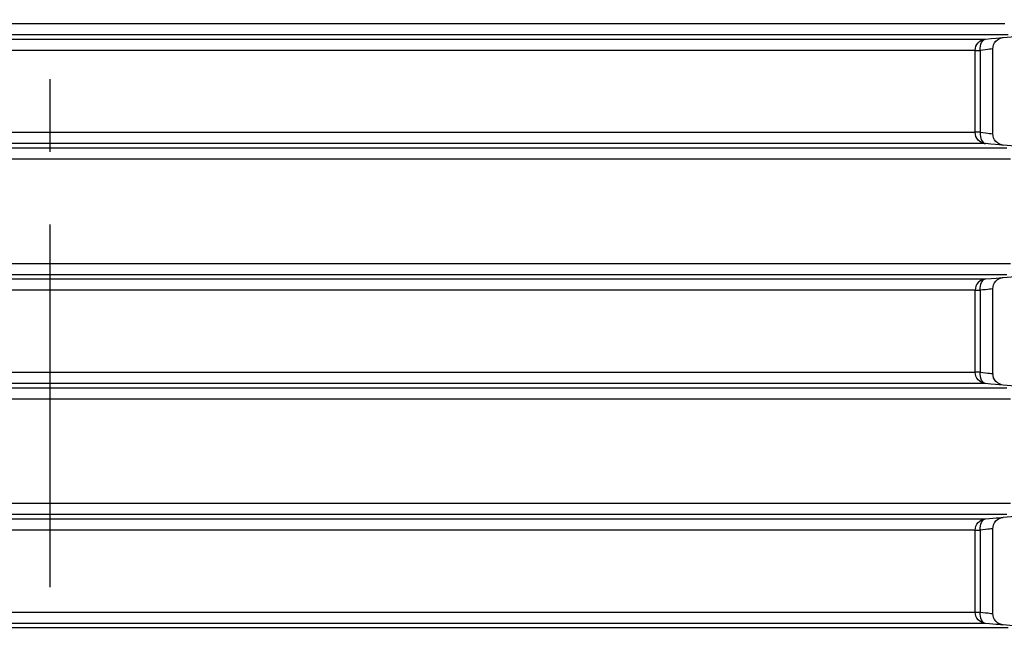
# Model space of a CAD drawing. Header units: millimetres. Extents: x 196 to 1773810, y -221320 to 153872.
# Tile 158 of 256: x 1163918 to 1164780, y -202415 to -201878. Entities that reach past the tile are written whole.
import ezdxf

# ---------------------------------------------------------------- set-up
doc = ezdxf.new("R2010")
doc.units = ezdxf.units.MM
doc.linetypes.add('CENTER', pattern=[50.8, 31.75, -6.35, 6.35, -6.35])
doc.layers.get('Defpoints').update_dxf_attribs({"lineweight": 18})
doc.layers.add('00_Основной', color=163, linetype='Continuous', lineweight=40)
doc.layers.add('ТМ-размеры', color=25, linetype='Continuous', lineweight=20)
doc.styles.add('SFINKS', font='SFINKS.shx', dxfattribs={"width": 0.7, "oblique": 15})
doc.dimstyles.new('кира-50', dxfattribs={"dimtxt": 150, "dimasz": 40, "dimexe": 15, "dimexo": 0, "dimgap": 20, "dimtad": 1, "dimdec": 0, "dimrnd": 5, "dimdsep": 46, "dimtxsty": 'SFINKS', "dimblk1": 'OBLIQUE', "dimblk2": 'OBLIQUE', "dimsah": 1, "dimcen": 2.5, "dimclrd": 252, "dimclre": 252, "dimclrt": 252, "dimadec": 0, "dimazin": 0, "dimtfac": 1, "dimtdec": 0, "dimtofl": 0, "dimtmove": 0, "dimatfit": 3, "dimldrblk": 'OBLIQUE', "dimfxl": 15, "dimtfill": 1, "dimtolj": 1, "dimtzin": 0, "dimlwd": 20, "dimlwe": 20, "dimarcsym": 0})

# ---------------------------------------------------------------- blocks, each defined once
blk = doc.blocks.new('_Oblique')
at = {"color": 0, "linetype": 'ByBlock', "lineweight": -2}
blk.add_line((-0.5, -0.5), (0.5, 0.5), dxfattribs=at)
blk = doc.blocks.new('*D61')
at = {"layer": 'Defpoints', "color": 0, "linetype": 'ByBlock', "lineweight": 50, "transparency": 16777216}
for p in [(1163944.68, -194978.27), (1163944.68, -203390.23), (1165379.01, -203390.23)]:
    blk.add_point(p, dxfattribs=at)
at = {"layer": 'ТМ-размеры', "color": 252, "linetype": 'ByBlock', "lineweight": 20, "transparency": 16777216}
for p, q in [((1163944.68, -194978.27), (1165394.01, -194978.27)), ((1165379.01, -194978.27), (1165379.01, -203390.23)), ((1163944.68, -203390.23), (1165394.01, -203390.23))]:
    blk.add_line(p, q, dxfattribs=at)
at = {"layer": 'ТМ-размеры', "color": 252, "linetype": 'ByBlock', "lineweight": 20, "transparency": 16777216, "xscale": 40, "yscale": 40, "zscale": 40}
for p, rotation in [((1165379.01, -194978.27), 90), ((1165379.01, -203390.23), 270)]:
    blk.add_blockref('_Oblique', p, dxfattribs=dict(at, rotation=rotation))
at = {"layer": 'ТМ-размеры', "color": 252, "linetype": 'ByBlock', "transparency": 16777216, "insert": (1165284.01, -199184.25), "char_height": 150, "attachment_point": 5, "rotation": 90, "style": 'SFINKS', "bg_fill": 3, "box_fill_scale": 1.1, "bg_fill_color": 256, "bg_fill_true_color": 13158600, "bg_fill_transparency": 0}
blk.add_mtext('\\A1;8410', dxfattribs=at)

msp = doc.modelspace()

# ---------------------------------------------------------------- linework, layer by layer
at = {"color": 252, "linetype": 'CENTER', "lineweight": 25, "ltscale": 10}
msp.add_line((1163944.68, -203390.23, 0.2), (1163944.68, -194978.28, 0.2), dxfattribs=at)
at = {"layer": '00_Основной', "color": 252, "lineweight": 25, "ltscale": 10}
for p, q in [((1164778.66, -201893.16, 0.2), (1164805.54, -201890.8, 0.2)), ((1164805.54, -201989.71, 0.2), (1164778.66, -201987.35, 0.2)), ((1164778.66, -202103.15, 0.2), (1164805.54, -202100.8, 0.2)), ((1164805.54, -202199.71, 0.2), (1164778.66, -202197.35, 0.2)), ((1164778.8, -202313.15, 0.2), (1164805.54, -202310.8, 0.2)), ((1164805.54, -202409.7, 0.2), (1164778.8, -202407.37, 0.2))]:
    msp.add_line(p, q, dxfattribs=at)
at = {"layer": '00_Основной', "color": 252, "lineweight": 25, "ltscale": 10, "elevation": 0.2}
for points in [[(1163898.94, -201880.84), (1163921.8, -201880.84), (1163944.68, -201880.84), (1163967.56, -201880.84), (1163990.42, -201880.84), (1164013.25, -201880.84), (1164036.02, -201880.84), (1164058.74, -201880.84), (1164081.39, -201880.84), (1164103.94, -201880.84), (1164126.38, -201880.84), (1164148.69, -201880.84), (1164170.86, -201880.84), (1164192.87, -201880.84), (1164214.7, -201880.84), (1164236.36, -201880.84), (1164257.81, -201880.84), (1164279.04, -201880.84), (1164300.06, -201880.84), (1164320.82, -201880.84), (1164341.32, -201880.84), (1164361.54, -201880.84), (1164381.48, -201880.84), (1164401.11, -201880.84), (1164420.42, -201880.84), (1164439.42, -201880.84), (1164458.06, -201880.84), (1164476.35, -201880.84), (1164494.28, -201880.84), (1164511.82, -201880.84), (1164528.98, -201880.84), (1164545.72, -201880.84), (1164562.06, -201880.84), (1164577.96, -201880.84), (1164593.43, -201880.84), (1164608.44, -201880.84), (1164623, -201880.84), (1164637.1, -201880.84), (1164650.7, -201880.84), (1164663.83, -201880.84), (1164676.46, -201880.84), (1164688.58, -201880.84), (1164700.18, -201880.84), (1164711.27, -201880.84), (1164721.82, -201880.84), (1164731.83, -201880.84), (1164741.31, -201880.84), (1164750.23, -201880.84), (1164758.58, -201880.84), (1164766.39, -201880.84), (1164773.63, -201880.84), (1164780.27, -201880.84)], [(1164782.97, -201890.8), (1164777.54, -201890.8), (1164771.51, -201890.8), (1164764.93, -201890.8), (1164757.76, -201890.8), (1164750.06, -201890.8), (1164741.78, -201890.8), (1164732.96, -201890.8), (1164723.59, -201890.8), (1164713.67, -201890.8), (1164703.22, -201890.8), (1164692.26, -201890.8), (1164680.78, -201890.8), (1164668.78, -201890.8), (1164656.29, -201890.8), (1164643.31, -201890.8), (1164629.83, -201890.8), (1164615.89, -201890.8), (1164601.48, -201890.8), (1164586.62, -201890.8), (1164571.33, -201890.8), (1164555.58, -201890.8), (1164539.42, -201890.8), (1164522.84, -201890.8), (1164505.88, -201890.8), (1164488.51, -201890.8), (1164470.79, -201890.8), (1164452.68, -201890.8), (1164434.22, -201890.8), (1164415.44, -201890.8), (1164396.32, -201890.8), (1164376.89, -201890.8), (1164357.16, -201890.8), (1164337.15, -201890.8), (1164316.86, -201890.8), (1164296.33, -201890.8), (1164275.55, -201890.8), (1164254.54, -201890.8), (1164233.3, -201890.8), (1164211.88, -201890.8), (1164190.26, -201890.8), (1164168.48, -201890.8), (1164146.54, -201890.8), (1164124.47, -201890.8), (1164102.26, -201890.8), (1164079.95, -201890.8), (1164057.56, -201890.8), (1164035.06, -201890.8), (1164012.53, -201890.8), (1163989.94, -201890.8), (1163967.32, -201890.8), (1163944.68, -201890.8), (1163922.04, -201890.8), (1163899.42, -201890.8)], [(1164763.28, -201894.46), (1164768.28, -201894.03), (1164772.41, -201893.68), (1164775.6, -201893.41), (1164777.73, -201893.23), (1164778.74, -201893.14), (1164778.66, -201893.14)], [(1164769.68, -201903.11), (1164769.83, -201901.37), (1164770.31, -201899.61), (1164771.14, -201897.9), (1164772.3, -201896.35), (1164773.74, -201895.05), (1164775.38, -201894.08), (1164777.1, -201893.44), (1164778.8, -201893.14)], [(1163902.77, -201894.46), (1163923.71, -201894.46), (1163944.68, -201894.46), (1163965.64, -201894.46), (1163986.58, -201894.46), (1164007.49, -201894.46), (1164028.38, -201894.46), (1164049.19, -201894.46), (1164069.95, -201894.46), (1164090.62, -201894.46), (1164111.2, -201894.46), (1164131.66, -201894.46), (1164152, -201894.46), (1164172.21, -201894.46), (1164192.26, -201894.46), (1164212.16, -201894.46), (1164231.89, -201894.46), (1164251.42, -201894.46), (1164270.75, -201894.46), (1164289.87, -201894.46), (1164308.76, -201894.46), (1164327.42, -201894.46), (1164345.82, -201894.46), (1164363.97, -201894.46), (1164381.83, -201894.46), (1164399.41, -201894.46), (1164416.7, -201894.46), (1164433.67, -201894.46), (1164450.33, -201894.46), (1164466.65, -201894.46), (1164482.63, -201894.46), (1164498.26, -201894.46), (1164513.53, -201894.46), (1164528.42, -201894.46), (1164542.94, -201894.46), (1164557.05, -201894.46), (1164570.76, -201894.46), (1164584.08, -201894.46), (1164596.97, -201894.46), (1164609.43, -201894.46), (1164621.47, -201894.46), (1164633.05, -201894.46), (1164644.18, -201894.46), (1164654.85, -201894.46), (1164665.07, -201894.46), (1164674.81, -201894.46), (1164684.07, -201894.46), (1164692.85, -201894.46), (1164701.14, -201894.46), (1164708.93, -201894.46), (1164716.22, -201894.46), (1164723.01, -201894.46), (1164729.29, -201894.46), (1164735.05, -201894.46), (1164740.3, -201894.46), (1164745.02, -201894.46), (1164749.21, -201894.46), (1164752.9, -201894.46), (1164756.04, -201894.46), (1164758.66, -201894.46), (1164760.73, -201894.46), (1164762.28, -201894.46), (1164763.28, -201894.46)], [(1164754.17, -201904.42), (1164754.34, -201902.57), (1164754.84, -201900.79), (1164755.67, -201899.13), (1164756.79, -201897.66), (1164758.16, -201896.42), (1164759.74, -201895.44), (1164761.46, -201894.78), (1164763.28, -201894.46)], [(1164758.6, -201904.42), (1164758.58, -201902.53), (1164758.77, -201900.71), (1164759.16, -201899.03), (1164759.73, -201897.55), (1164760.45, -201896.3), (1164761.31, -201895.34), (1164762.27, -201894.72), (1164763.28, -201894.46)], [(1164754.17, -201904.42), (1164753.16, -201904.42), (1164751.64, -201904.42), (1164749.58, -201904.42), (1164747, -201904.42), (1164743.88, -201904.42), (1164740.25, -201904.42), (1164736.1, -201904.42), (1164731.42, -201904.42), (1164726.24, -201904.42), (1164720.54, -201904.42), (1164714.33, -201904.42), (1164707.63, -201904.42), (1164700.42, -201904.42), (1164692.7, -201904.42), (1164684.52, -201904.42), (1164675.84, -201904.42), (1164666.68, -201904.42), (1164657.04, -201904.42), (1164646.95, -201904.42), (1164636.38, -201904.42), (1164625.38, -201904.42), (1164613.92, -201904.42), (1164602.02, -201904.42), (1164589.7, -201904.42), (1164576.96, -201904.42), (1164563.79, -201904.42), (1164550.23, -201904.42), (1164536.26, -201904.42), (1164521.91, -201904.42), (1164507.18, -201904.42), (1164492.09, -201904.42), (1164476.63, -201904.42), (1164460.84, -201904.42), (1164444.7, -201904.42), (1164428.23, -201904.42), (1164411.44, -201904.42), (1164394.35, -201904.42), (1164376.96, -201904.42), (1164359.3, -201904.42), (1164341.36, -201904.42), (1164323.16, -201904.42), (1164304.71, -201904.42), (1164286.03, -201904.42), (1164267.12, -201904.42), (1164248, -201904.42), (1164228.68, -201904.42), (1164209.18, -201904.42), (1164189.51, -201904.42), (1164169.67, -201904.42), (1164149.69, -201904.42), (1164129.58, -201904.42), (1164109.33, -201904.42), (1164089, -201904.42), (1164068.55, -201904.42), (1164048.03, -201904.42), (1164027.44, -201904.42), (1164006.8, -201904.42), (1163986.11, -201904.42), (1163965.4, -201904.42), (1163944.68, -201904.42), (1163923.95, -201904.42), (1163903.24, -201904.42)], [(1164754.17, -201976.09), (1164754.17, -201935.96), (1164754.17, -201904.42)], [(1164754.17, -201904.42), (1164754.28, -201904.42), (1164754.53, -201904.42), (1164754.92, -201904.42), (1164755.42, -201904.42), (1164756.06, -201904.42), (1164756.8, -201904.42), (1164757.65, -201904.42), (1164758.6, -201904.42)], [(1164769.68, -201903.11), (1164769.49, -201903.12), (1164768.93, -201903.19), (1164768.01, -201903.3), (1164766.72, -201903.44), (1164765.12, -201903.64), (1164763.21, -201903.87), (1164761.02, -201904.12), (1164758.6, -201904.42)], [(1164758.6, -201904.42), (1164758.6, -201944.55), (1164758.6, -201976.09)], [(1164769.68, -201977.4), (1164769.68, -201940.25), (1164769.68, -201903.11)], [(1163903.24, -201976.09), (1163923.95, -201976.09), (1163944.68, -201976.09), (1163965.4, -201976.09), (1163986.11, -201976.09), (1164006.8, -201976.09), (1164027.44, -201976.09), (1164048.03, -201976.09), (1164068.55, -201976.09), (1164089, -201976.09), (1164109.33, -201976.09), (1164129.58, -201976.09), (1164149.69, -201976.09), (1164169.67, -201976.09), (1164189.51, -201976.09), (1164209.18, -201976.09), (1164228.68, -201976.09), (1164248, -201976.09), (1164267.12, -201976.09), (1164286.03, -201976.09), (1164304.71, -201976.09), (1164323.16, -201976.09), (1164341.36, -201976.09), (1164359.3, -201976.09), (1164376.96, -201976.09), (1164394.35, -201976.09), (1164411.44, -201976.09), (1164428.23, -201976.09), (1164444.7, -201976.09), (1164460.84, -201976.09), (1164476.63, -201976.09), (1164492.09, -201976.09), (1164507.18, -201976.09), (1164521.91, -201976.09), (1164536.26, -201976.09), (1164550.23, -201976.09), (1164563.79, -201976.09), (1164576.96, -201976.09), (1164589.7, -201976.09), (1164602.02, -201976.09), (1164613.92, -201976.09), (1164625.38, -201976.09), (1164636.38, -201976.09), (1164646.95, -201976.09), (1164657.04, -201976.09), (1164666.68, -201976.09), (1164675.84, -201976.09), (1164684.52, -201976.09), (1164692.7, -201976.09), (1164700.42, -201976.09), (1164707.63, -201976.09), (1164714.33, -201976.09), (1164720.54, -201976.09), (1164726.24, -201976.09), (1164731.42, -201976.09), (1164736.1, -201976.09), (1164740.25, -201976.09), (1164743.88, -201976.09), (1164747, -201976.09), (1164749.58, -201976.09), (1164751.64, -201976.09), (1164753.16, -201976.09), (1164754.17, -201976.09)], [(1164763.28, -201986.05), (1164761.46, -201985.71), (1164759.74, -201985.05), (1164758.16, -201984.09), (1164756.79, -201982.85), (1164755.67, -201981.37), (1164754.84, -201979.72), (1164754.34, -201977.94), (1164754.17, -201976.09)], [(1164758.6, -201976.09), (1164757.65, -201976.09), (1164756.8, -201976.09), (1164756.06, -201976.09), (1164755.42, -201976.09), (1164754.92, -201976.09), (1164754.53, -201976.09), (1164754.28, -201976.09), (1164754.17, -201976.09)], [(1164758.6, -201976.09), (1164758.58, -201977.97), (1164758.77, -201979.79), (1164759.16, -201981.46), (1164759.73, -201982.96), (1164760.45, -201984.2), (1164761.31, -201985.15), (1164762.27, -201985.77), (1164763.28, -201986.05)], [(1164758.6, -201976.09), (1164761.02, -201976.37), (1164763.21, -201976.64), (1164765.12, -201976.86), (1164766.72, -201977.05), (1164768.01, -201977.2), (1164768.93, -201977.32), (1164769.49, -201977.37), (1164769.68, -201977.4), (1164769.68, -201977.4)], [(1164778.8, -201987.36), (1164777.1, -201987.05), (1164775.38, -201986.43), (1164773.74, -201985.44), (1164772.3, -201984.16), (1164771.14, -201982.61), (1164770.31, -201980.9), (1164769.83, -201979.14), (1164769.68, -201977.4)], [(1164763.28, -201986.05), (1164762.28, -201986.05), (1164760.73, -201986.05), (1164758.66, -201986.05), (1164756.04, -201986.05), (1164752.9, -201986.05), (1164749.21, -201986.05), (1164745.02, -201986.05), (1164740.3, -201986.05), (1164735.05, -201986.05), (1164729.29, -201986.05), (1164723.01, -201986.05), (1164716.22, -201986.05), (1164708.93, -201986.05), (1164701.14, -201986.05), (1164692.85, -201986.05), (1164684.07, -201986.05), (1164674.81, -201986.05), (1164665.07, -201986.05), (1164654.85, -201986.05), (1164644.18, -201986.05), (1164633.05, -201986.05), (1164621.47, -201986.05), (1164609.43, -201986.05), (1164596.97, -201986.05), (1164584.08, -201986.05), (1164570.76, -201986.05), (1164557.05, -201986.05), (1164542.94, -201986.05), (1164528.42, -201986.05), (1164513.53, -201986.05), (1164498.26, -201986.05), (1164482.63, -201986.05), (1164466.65, -201986.05), (1164450.33, -201986.05), (1164433.67, -201986.05), (1164416.7, -201986.05), (1164399.41, -201986.05), (1164381.83, -201986.05), (1164363.97, -201986.05), (1164345.82, -201986.05), (1164327.42, -201986.05), (1164308.76, -201986.05), (1164289.87, -201986.05), (1164270.75, -201986.05), (1164251.42, -201986.05), (1164231.89, -201986.05), (1164212.16, -201986.05), (1164192.26, -201986.05), (1164172.21, -201986.05), (1164152, -201986.05), (1164131.66, -201986.05), (1164111.2, -201986.05), (1164090.62, -201986.05), (1164069.95, -201986.05), (1164049.19, -201986.05), (1164028.38, -201986.05), (1164007.49, -201986.05), (1163986.58, -201986.05), (1163965.64, -201986.05), (1163944.68, -201986.05), (1163923.71, -201986.05), (1163902.77, -201986.05)], [(1164778.66, -201987.35), (1164778.56, -201987.34), (1164777.34, -201987.24), (1164775.12, -201987.05), (1164771.98, -201986.78), (1164768.01, -201986.45), (1164763.28, -201986.05)], [(1163899.63, -201989.71), (1163922.15, -201989.71), (1163944.68, -201989.71), (1163967.2, -201989.71), (1163989.72, -201989.71), (1164012.22, -201989.71), (1164034.66, -201989.71), (1164057.05, -201989.71), (1164079.34, -201989.71), (1164101.56, -201989.71), (1164123.67, -201989.71), (1164145.64, -201989.71), (1164167.48, -201989.71), (1164189.17, -201989.71), (1164210.7, -201989.71), (1164232.04, -201989.71), (1164253.18, -201989.71), (1164274.12, -201989.71), (1164294.82, -201989.71), (1164315.3, -201989.71), (1164335.5, -201989.71), (1164355.44, -201989.71), (1164375.11, -201989.71), (1164394.48, -201989.71), (1164413.54, -201989.71), (1164432.28, -201989.71), (1164450.68, -201989.71), (1164468.74, -201989.71), (1164486.43, -201989.71), (1164503.76, -201989.71), (1164520.71, -201989.71), (1164537.26, -201989.71), (1164553.41, -201989.71), (1164569.13, -201989.71), (1164584.42, -201989.71), (1164599.28, -201989.71), (1164613.7, -201989.71), (1164627.65, -201989.71), (1164641.13, -201989.71), (1164654.15, -201989.71), (1164666.66, -201989.71), (1164678.69, -201989.71), (1164690.21, -201989.71), (1164701.22, -201989.71), (1164711.72, -201989.71), (1164721.68, -201989.71), (1164731.12, -201989.71), (1164740.01, -201989.71), (1164748.37, -201989.71), (1164756.17, -201989.71), (1164763.41, -201989.71), (1164770.1, -201989.71), (1164776.21, -201989.71), (1164781.77, -201989.71)], [(1164785.03, -201999.67), (1164778.85, -201999.67), (1164772.1, -201999.67), (1164764.78, -201999.67), (1164756.89, -201999.67), (1164748.45, -201999.67), (1164739.46, -201999.67), (1164729.92, -201999.67), (1164719.85, -201999.67), (1164709.25, -201999.67), (1164698.12, -201999.67), (1164686.48, -201999.67), (1164674.33, -201999.67), (1164661.67, -201999.67), (1164648.52, -201999.67), (1164634.9, -201999.67), (1164620.79, -201999.67), (1164606.23, -201999.67), (1164591.21, -201999.67), (1164575.75, -201999.67), (1164559.86, -201999.67), (1164543.54, -201999.67), (1164526.82, -201999.67), (1164509.69, -201999.67), (1164492.18, -201999.67), (1164474.3, -201999.67), (1164456.05, -201999.67), (1164437.44, -201999.67), (1164418.51, -201999.67), (1164399.24, -201999.67), (1164379.67, -201999.67), (1164359.8, -201999.67), (1164339.65, -201999.67), (1164319.22, -201999.67), (1164298.53, -201999.67), (1164277.61, -201999.67), (1164256.45, -201999.67), (1164235.09, -201999.67), (1164213.53, -201999.67), (1164191.77, -201999.67), (1164169.85, -201999.67), (1164147.77, -201999.67), (1164125.56, -201999.67), (1164103.22, -201999.67), (1164080.77, -201999.67), (1164058.24, -201999.67), (1164035.62, -201999.67), (1164012.94, -201999.67), (1163990.2, -201999.67), (1163967.44, -201999.67), (1163944.68, -201999.67), (1163921.91, -201999.67), (1163899.15, -201999.67)], [(1163899.15, -202090.84), (1163921.91, -202090.84), (1163944.68, -202090.84), (1163967.44, -202090.84), (1163990.2, -202090.84), (1164012.94, -202090.84), (1164035.62, -202090.84), (1164058.24, -202090.84), (1164080.77, -202090.84), (1164103.22, -202090.84), (1164125.56, -202090.84), (1164147.77, -202090.84), (1164169.85, -202090.84), (1164191.77, -202090.84), (1164213.53, -202090.84), (1164235.09, -202090.84), (1164256.45, -202090.84), (1164277.61, -202090.84), (1164298.53, -202090.84), (1164319.22, -202090.84), (1164339.65, -202090.84), (1164359.8, -202090.84), (1164379.67, -202090.84), (1164399.24, -202090.84), (1164418.51, -202090.84), (1164437.44, -202090.84), (1164456.05, -202090.84), (1164474.3, -202090.84), (1164492.18, -202090.84), (1164509.69, -202090.84), (1164526.82, -202090.84), (1164543.54, -202090.84), (1164559.86, -202090.84), (1164575.75, -202090.84), (1164591.21, -202090.84), (1164606.23, -202090.84), (1164620.79, -202090.84), (1164634.9, -202090.84), (1164648.52, -202090.84), (1164661.67, -202090.84), (1164674.33, -202090.84), (1164686.48, -202090.84), (1164698.12, -202090.84), (1164709.25, -202090.84), (1164719.85, -202090.84), (1164729.92, -202090.84), (1164739.46, -202090.84), (1164748.45, -202090.84), (1164756.89, -202090.84), (1164764.78, -202090.84), (1164772.1, -202090.84), (1164778.85, -202090.84), (1164785.03, -202090.84)], [(1163944.68, -202100.8), (1163922.15, -202100.8), (1163899.63, -202100.8)], [(1164781.77, -202100.8), (1164776.21, -202100.8), (1164770.1, -202100.8), (1164763.41, -202100.8), (1164756.17, -202100.8), (1164748.37, -202100.8), (1164740.01, -202100.8), (1164731.12, -202100.8), (1164721.68, -202100.8), (1164711.72, -202100.8), (1164701.22, -202100.8), (1164690.21, -202100.8), (1164678.69, -202100.8), (1164666.66, -202100.8), (1164654.15, -202100.8), (1164641.13, -202100.8), (1164627.65, -202100.8), (1164613.7, -202100.8), (1164599.28, -202100.8), (1164584.42, -202100.8), (1164569.13, -202100.8), (1164553.41, -202100.8), (1164537.26, -202100.8), (1164520.71, -202100.8), (1164503.76, -202100.8), (1164486.43, -202100.8), (1164468.74, -202100.8), (1164450.68, -202100.8), (1164432.28, -202100.8), (1164413.54, -202100.8), (1164394.48, -202100.8), (1164375.11, -202100.8), (1164355.44, -202100.8), (1164335.5, -202100.8), (1164315.3, -202100.8), (1164294.82, -202100.8), (1164274.12, -202100.8), (1164253.18, -202100.8), (1164232.04, -202100.8), (1164210.7, -202100.8), (1164189.17, -202100.8), (1164167.48, -202100.8), (1164145.64, -202100.8), (1164123.67, -202100.8), (1164101.56, -202100.8), (1164079.34, -202100.8), (1164057.05, -202100.8), (1164034.66, -202100.8), (1164012.22, -202100.8), (1163989.72, -202100.8), (1163967.2, -202100.8), (1163944.68, -202100.8)], [(1163902.77, -202104.46), (1163923.71, -202104.46), (1163944.68, -202104.46), (1163965.64, -202104.46), (1163986.58, -202104.46), (1164007.49, -202104.46), (1164028.38, -202104.46), (1164049.19, -202104.46), (1164069.95, -202104.46), (1164090.62, -202104.46), (1164111.2, -202104.46), (1164131.66, -202104.46), (1164152, -202104.46), (1164172.21, -202104.46), (1164192.26, -202104.46), (1164212.16, -202104.46), (1164231.89, -202104.46), (1164251.42, -202104.46), (1164270.75, -202104.46), (1164289.87, -202104.46), (1164308.76, -202104.46), (1164327.42, -202104.46), (1164345.82, -202104.46), (1164363.97, -202104.46), (1164381.83, -202104.46), (1164399.41, -202104.46), (1164416.7, -202104.46), (1164433.67, -202104.46), (1164450.33, -202104.46), (1164466.65, -202104.46), (1164482.63, -202104.46), (1164498.26, -202104.46), (1164513.53, -202104.46), (1164528.42, -202104.46), (1164542.94, -202104.46), (1164557.05, -202104.46), (1164570.76, -202104.46), (1164584.08, -202104.46), (1164596.97, -202104.46), (1164609.43, -202104.46), (1164621.47, -202104.46), (1164633.05, -202104.46), (1164644.18, -202104.46), (1164654.85, -202104.46), (1164665.07, -202104.46), (1164674.81, -202104.46), (1164684.07, -202104.46), (1164692.85, -202104.46), (1164701.14, -202104.46), (1164708.93, -202104.46), (1164716.22, -202104.46), (1164723.01, -202104.46), (1164729.29, -202104.46), (1164735.05, -202104.46), (1164740.3, -202104.46), (1164745.02, -202104.46), (1164749.21, -202104.46), (1164752.9, -202104.46), (1164756.04, -202104.46), (1164758.66, -202104.46), (1164760.73, -202104.46), (1164762.28, -202104.46), (1164763.28, -202104.46)], [(1164763.28, -202104.46), (1164761.46, -202104.78), (1164759.74, -202105.45), (1164758.16, -202106.42), (1164756.79, -202107.66), (1164755.67, -202109.13), (1164754.84, -202110.8), (1164754.34, -202112.57), (1164754.17, -202114.42)], [(1164758.6, -202114.42), (1164758.58, -202112.53), (1164758.77, -202110.71), (1164759.16, -202109.03), (1164759.73, -202107.55), (1164760.45, -202106.31), (1164761.31, -202105.35), (1164762.27, -202104.73), (1164763.28, -202104.46)], [(1164763.28, -202104.46), (1164768.28, -202104.04), (1164772.41, -202103.68), (1164775.6, -202103.42), (1164777.73, -202103.23), (1164778.74, -202103.15), (1164778.66, -202103.15)], [(1164769.68, -202113.11), (1164769.83, -202111.37), (1164770.31, -202109.6), (1164771.14, -202107.89), (1164772.3, -202106.35), (1164773.74, -202105.05), (1164775.38, -202104.08), (1164777.1, -202103.44), (1164778.8, -202103.15)], [(1164754.17, -202114.42), (1164753.16, -202114.42), (1164751.64, -202114.42), (1164749.58, -202114.42), (1164747, -202114.42), (1164743.88, -202114.42), (1164740.25, -202114.42), (1164736.1, -202114.42), (1164731.42, -202114.42), (1164726.24, -202114.42), (1164720.54, -202114.42), (1164714.33, -202114.42), (1164707.63, -202114.42), (1164700.42, -202114.42), (1164692.7, -202114.42), (1164684.52, -202114.42), (1164675.84, -202114.42), (1164666.68, -202114.42), (1164657.04, -202114.42), (1164646.95, -202114.42), (1164636.38, -202114.42), (1164625.38, -202114.42), (1164613.92, -202114.42), (1164602.02, -202114.42), (1164589.7, -202114.42), (1164576.96, -202114.42), (1164563.79, -202114.42), (1164550.23, -202114.42), (1164536.26, -202114.42), (1164521.91, -202114.42), (1164507.18, -202114.42), (1164492.09, -202114.42), (1164476.63, -202114.42), (1164460.84, -202114.42), (1164444.7, -202114.42), (1164428.23, -202114.42), (1164411.44, -202114.42), (1164394.35, -202114.42), (1164376.96, -202114.42), (1164359.3, -202114.42), (1164341.36, -202114.42), (1164323.16, -202114.42), (1164304.71, -202114.42), (1164286.03, -202114.42), (1164267.12, -202114.42), (1164248, -202114.42), (1164228.68, -202114.42), (1164209.18, -202114.42), (1164189.51, -202114.42), (1164169.67, -202114.42), (1164149.69, -202114.42), (1164129.58, -202114.42), (1164109.33, -202114.42), (1164089, -202114.42), (1164068.55, -202114.42), (1164048.03, -202114.42), (1164027.44, -202114.42), (1164006.8, -202114.42), (1163986.11, -202114.42), (1163965.4, -202114.42), (1163944.68, -202114.42), (1163923.95, -202114.42), (1163903.24, -202114.42)], [(1164754.17, -202186.09), (1164754.17, -202145.94), (1164754.17, -202114.42)], [(1164754.17, -202114.42), (1164754.28, -202114.42), (1164754.53, -202114.42), (1164754.92, -202114.42), (1164755.42, -202114.42), (1164756.06, -202114.42), (1164756.8, -202114.42), (1164757.65, -202114.42), (1164758.6, -202114.42)], [(1164769.68, -202113.11), (1164769.49, -202113.12), (1164768.93, -202113.19), (1164768.01, -202113.29), (1164766.72, -202113.45), (1164765.12, -202113.64), (1164763.21, -202113.87), (1164761.02, -202114.12), (1164758.6, -202114.42)], [(1164758.6, -202114.42), (1164758.6, -202154.55), (1164758.6, -202186.09)], [(1164769.68, -202187.4), (1164769.68, -202150.25), (1164769.68, -202113.11)], [(1163903.24, -202186.09), (1163923.95, -202186.09), (1163944.68, -202186.09), (1163965.4, -202186.09), (1163986.11, -202186.09), (1164006.8, -202186.09), (1164027.44, -202186.09), (1164048.03, -202186.09), (1164068.55, -202186.09), (1164089, -202186.09), (1164109.33, -202186.09), (1164129.58, -202186.09), (1164149.69, -202186.09), (1164169.67, -202186.09), (1164189.51, -202186.09), (1164209.18, -202186.09), (1164228.68, -202186.09), (1164248, -202186.09), (1164267.12, -202186.09), (1164286.03, -202186.09), (1164304.71, -202186.09), (1164323.16, -202186.09), (1164341.36, -202186.09), (1164359.3, -202186.09), (1164376.96, -202186.09), (1164394.35, -202186.09), (1164411.44, -202186.09), (1164428.23, -202186.09), (1164444.7, -202186.09), (1164460.84, -202186.09), (1164476.63, -202186.09), (1164492.09, -202186.09), (1164507.18, -202186.09), (1164521.91, -202186.09), (1164536.26, -202186.09), (1164550.23, -202186.09), (1164563.79, -202186.09), (1164576.96, -202186.09), (1164589.7, -202186.09), (1164602.02, -202186.09), (1164613.92, -202186.09), (1164625.38, -202186.09), (1164636.38, -202186.09), (1164646.95, -202186.09), (1164657.04, -202186.09), (1164666.68, -202186.09), (1164675.84, -202186.09), (1164684.52, -202186.09), (1164692.7, -202186.09), (1164700.42, -202186.09), (1164707.63, -202186.09), (1164714.33, -202186.09), (1164720.54, -202186.09), (1164726.24, -202186.09), (1164731.42, -202186.09), (1164736.1, -202186.09), (1164740.25, -202186.09), (1164743.88, -202186.09), (1164747, -202186.09), (1164749.58, -202186.09), (1164751.64, -202186.09), (1164753.16, -202186.09), (1164754.17, -202186.09)], [(1164763.28, -202196.05), (1164761.46, -202195.72), (1164759.74, -202195.05), (1164758.16, -202194.09), (1164756.79, -202192.85), (1164755.67, -202191.37), (1164754.84, -202189.72), (1164754.34, -202187.92), (1164754.17, -202186.09)], [(1164758.6, -202186.09), (1164757.65, -202186.09), (1164756.8, -202186.09), (1164756.06, -202186.09), (1164755.42, -202186.09), (1164754.92, -202186.09), (1164754.53, -202186.09), (1164754.28, -202186.09), (1164754.17, -202186.09)], [(1164763.28, -202196.05), (1164762.27, -202195.77), (1164761.31, -202195.15), (1164760.45, -202194.2), (1164759.73, -202192.96), (1164759.16, -202191.47), (1164758.77, -202189.79), (1164758.58, -202187.97), (1164758.6, -202186.09)], [(1164758.6, -202186.09), (1164761.02, -202186.37), (1164763.21, -202186.64), (1164765.12, -202186.87), (1164766.72, -202187.05), (1164768.01, -202187.2), (1164768.93, -202187.32), (1164769.49, -202187.38), (1164769.68, -202187.4), (1164769.68, -202187.4)], [(1164778.8, -202197.36), (1164777.1, -202197.06), (1164775.38, -202196.42), (1164773.74, -202195.45), (1164772.3, -202194.16), (1164771.14, -202192.61), (1164770.31, -202190.9), (1164769.83, -202189.14), (1164769.68, -202187.4)], [(1163899.63, -202199.71), (1163922.15, -202199.71), (1163944.68, -202199.71), (1163967.2, -202199.71), (1163989.72, -202199.71), (1164012.22, -202199.71), (1164034.66, -202199.71), (1164057.05, -202199.71), (1164079.34, -202199.71), (1164101.56, -202199.71), (1164123.67, -202199.71), (1164145.64, -202199.71), (1164167.48, -202199.71), (1164189.17, -202199.71), (1164210.7, -202199.71), (1164232.04, -202199.71), (1164253.18, -202199.71), (1164274.12, -202199.71), (1164294.82, -202199.71), (1164315.3, -202199.71), (1164335.5, -202199.71), (1164355.44, -202199.71), (1164375.11, -202199.71), (1164394.48, -202199.71), (1164413.54, -202199.71), (1164432.28, -202199.71), (1164450.68, -202199.71), (1164468.74, -202199.71), (1164486.43, -202199.71), (1164503.76, -202199.71), (1164520.71, -202199.71), (1164537.26, -202199.71), (1164553.41, -202199.71), (1164569.13, -202199.71), (1164584.42, -202199.71), (1164599.28, -202199.71), (1164613.7, -202199.71), (1164627.65, -202199.71), (1164641.13, -202199.71), (1164654.15, -202199.71), (1164666.66, -202199.71), (1164678.69, -202199.71), (1164690.21, -202199.71), (1164701.22, -202199.71), (1164711.72, -202199.71), (1164721.68, -202199.71), (1164731.12, -202199.71), (1164740.01, -202199.71), (1164748.37, -202199.71), (1164756.17, -202199.71), (1164763.41, -202199.71), (1164770.1, -202199.71), (1164776.21, -202199.71), (1164781.77, -202199.71)], [(1164763.28, -202196.05), (1164762.28, -202196.05), (1164760.73, -202196.05), (1164758.66, -202196.05), (1164756.04, -202196.05), (1164752.9, -202196.05), (1164749.21, -202196.05), (1164745.02, -202196.05), (1164740.3, -202196.05), (1164735.05, -202196.05), (1164729.29, -202196.05), (1164723.01, -202196.05), (1164716.22, -202196.05), (1164708.93, -202196.05), (1164701.14, -202196.05), (1164692.85, -202196.05), (1164684.07, -202196.05), (1164674.81, -202196.05), (1164665.07, -202196.05), (1164654.85, -202196.05), (1164644.18, -202196.05), (1164633.05, -202196.05), (1164621.47, -202196.05), (1164609.43, -202196.05), (1164596.97, -202196.05), (1164584.08, -202196.05), (1164570.76, -202196.05), (1164557.05, -202196.05), (1164542.94, -202196.05), (1164528.42, -202196.05), (1164513.53, -202196.05), (1164498.26, -202196.05), (1164482.63, -202196.05), (1164466.65, -202196.05), (1164450.33, -202196.05), (1164433.67, -202196.05), (1164416.7, -202196.05), (1164399.41, -202196.05), (1164381.83, -202196.05), (1164363.97, -202196.05), (1164345.82, -202196.05), (1164327.42, -202196.05), (1164308.76, -202196.05), (1164289.87, -202196.05), (1164270.75, -202196.05), (1164251.42, -202196.05), (1164231.89, -202196.05), (1164212.16, -202196.05), (1164192.26, -202196.05), (1164172.21, -202196.05), (1164152, -202196.05), (1164131.66, -202196.05), (1164111.2, -202196.05), (1164090.62, -202196.05), (1164069.95, -202196.05), (1164049.19, -202196.05), (1164028.38, -202196.05), (1164007.49, -202196.05), (1163986.58, -202196.05), (1163965.64, -202196.05), (1163944.68, -202196.05), (1163923.71, -202196.05), (1163902.77, -202196.05)], [(1164778.66, -202197.35), (1164778.56, -202197.34), (1164777.34, -202197.24), (1164775.12, -202197.06), (1164771.98, -202196.79), (1164768.01, -202196.45), (1164763.28, -202196.05)], [(1164785.03, -202209.67), (1164778.85, -202209.67), (1164772.1, -202209.67), (1164764.78, -202209.67), (1164756.89, -202209.67), (1164748.45, -202209.67), (1164739.46, -202209.67), (1164729.92, -202209.67), (1164719.85, -202209.67), (1164709.25, -202209.67), (1164698.12, -202209.67), (1164686.48, -202209.67), (1164674.33, -202209.67), (1164661.67, -202209.67), (1164648.52, -202209.67), (1164634.9, -202209.67), (1164620.79, -202209.67), (1164606.23, -202209.67), (1164591.21, -202209.67), (1164575.75, -202209.67), (1164559.86, -202209.67), (1164543.54, -202209.67), (1164526.82, -202209.67), (1164509.69, -202209.67), (1164492.18, -202209.67), (1164474.3, -202209.67), (1164456.05, -202209.67), (1164437.44, -202209.67), (1164418.51, -202209.67), (1164399.24, -202209.67), (1164379.67, -202209.67), (1164359.8, -202209.67), (1164339.65, -202209.67), (1164319.22, -202209.67), (1164298.53, -202209.67), (1164277.61, -202209.67), (1164256.45, -202209.67), (1164235.09, -202209.67), (1164213.53, -202209.67), (1164191.77, -202209.67), (1164169.85, -202209.67), (1164147.77, -202209.67), (1164125.56, -202209.67), (1164103.22, -202209.67), (1164080.77, -202209.67), (1164058.24, -202209.67), (1164035.62, -202209.67), (1164012.94, -202209.67), (1163990.2, -202209.67), (1163967.44, -202209.67), (1163944.68, -202209.67), (1163921.91, -202209.67), (1163899.15, -202209.67)], [(1163899.15, -202300.84), (1163921.91, -202300.84), (1163944.68, -202300.84), (1163967.44, -202300.84), (1163990.2, -202300.84), (1164012.94, -202300.84), (1164035.62, -202300.84), (1164058.24, -202300.84), (1164080.77, -202300.84), (1164103.22, -202300.84), (1164125.56, -202300.84), (1164147.77, -202300.84), (1164169.85, -202300.84), (1164191.77, -202300.84), (1164213.53, -202300.84), (1164235.09, -202300.84), (1164256.45, -202300.84), (1164277.61, -202300.84), (1164298.53, -202300.84), (1164319.22, -202300.84), (1164339.65, -202300.84), (1164359.8, -202300.84), (1164379.67, -202300.84), (1164399.24, -202300.84), (1164418.51, -202300.84), (1164437.44, -202300.84), (1164456.05, -202300.84), (1164474.3, -202300.84), (1164492.18, -202300.84), (1164509.69, -202300.84), (1164526.82, -202300.84), (1164543.54, -202300.84), (1164559.86, -202300.84), (1164575.75, -202300.84), (1164591.21, -202300.84), (1164606.23, -202300.84), (1164620.79, -202300.84), (1164634.9, -202300.84), (1164648.52, -202300.84), (1164661.67, -202300.84), (1164674.33, -202300.84), (1164686.48, -202300.84), (1164698.12, -202300.84), (1164709.25, -202300.84), (1164719.85, -202300.84), (1164729.92, -202300.84), (1164739.46, -202300.84), (1164748.45, -202300.84), (1164756.89, -202300.84), (1164764.78, -202300.84), (1164772.1, -202300.84), (1164778.85, -202300.84), (1164785.03, -202300.84)], [(1163944.68, -202310.8), (1163922.15, -202310.8), (1163899.63, -202310.8)], [(1163902.77, -202314.44), (1163923.71, -202314.44), (1163944.68, -202314.44), (1163965.64, -202314.44), (1163986.58, -202314.44), (1164007.49, -202314.44), (1164028.38, -202314.44), (1164049.19, -202314.44), (1164069.95, -202314.44), (1164090.62, -202314.44), (1164111.2, -202314.44), (1164131.66, -202314.44), (1164152, -202314.44), (1164172.21, -202314.44), (1164192.26, -202314.44), (1164212.16, -202314.44), (1164231.89, -202314.44), (1164251.42, -202314.44), (1164270.75, -202314.44), (1164289.87, -202314.44), (1164308.76, -202314.44), (1164327.42, -202314.44), (1164345.82, -202314.44), (1164363.97, -202314.44), (1164381.83, -202314.44), (1164399.41, -202314.44), (1164416.7, -202314.44), (1164433.67, -202314.44), (1164450.33, -202314.44), (1164466.65, -202314.44), (1164482.63, -202314.44), (1164498.26, -202314.44), (1164513.53, -202314.44), (1164528.42, -202314.44), (1164542.94, -202314.44), (1164557.05, -202314.44), (1164570.76, -202314.44), (1164584.08, -202314.44), (1164596.97, -202314.44), (1164609.43, -202314.44), (1164621.47, -202314.44), (1164633.05, -202314.44), (1164644.18, -202314.44), (1164654.85, -202314.44), (1164665.07, -202314.44), (1164674.81, -202314.44), (1164684.07, -202314.44), (1164692.85, -202314.44), (1164701.14, -202314.44), (1164708.93, -202314.44), (1164716.22, -202314.44), (1164723.01, -202314.44), (1164729.29, -202314.44), (1164735.05, -202314.44), (1164740.3, -202314.44), (1164745.02, -202314.44), (1164749.21, -202314.44), (1164752.9, -202314.44), (1164756.04, -202314.44), (1164758.66, -202314.44), (1164760.73, -202314.44), (1164762.28, -202314.44), (1164763.28, -202314.44)], [(1164781.77, -202310.8), (1164776.21, -202310.8), (1164770.1, -202310.8), (1164763.41, -202310.8), (1164756.17, -202310.8), (1164748.37, -202310.8), (1164740.01, -202310.8), (1164731.12, -202310.8), (1164721.68, -202310.8), (1164711.72, -202310.8), (1164701.22, -202310.8), (1164690.21, -202310.8), (1164678.69, -202310.8), (1164666.66, -202310.8), (1164654.15, -202310.8), (1164641.13, -202310.8), (1164627.65, -202310.8), (1164613.7, -202310.8), (1164599.28, -202310.8), (1164584.42, -202310.8), (1164569.13, -202310.8), (1164553.41, -202310.8), (1164537.26, -202310.8), (1164520.71, -202310.8), (1164503.76, -202310.8), (1164486.43, -202310.8), (1164468.74, -202310.8), (1164450.68, -202310.8), (1164432.28, -202310.8), (1164413.54, -202310.8), (1164394.48, -202310.8), (1164375.11, -202310.8), (1164355.44, -202310.8), (1164335.5, -202310.8), (1164315.3, -202310.8), (1164294.82, -202310.8), (1164274.12, -202310.8), (1164253.18, -202310.8), (1164232.04, -202310.8), (1164210.7, -202310.8), (1164189.17, -202310.8), (1164167.48, -202310.8), (1164145.64, -202310.8), (1164123.67, -202310.8), (1164101.56, -202310.8), (1164079.34, -202310.8), (1164057.05, -202310.8), (1164034.66, -202310.8), (1164012.22, -202310.8), (1163989.72, -202310.8), (1163967.2, -202310.8), (1163944.68, -202310.8)], [(1164754.17, -202324.41), (1164754.34, -202322.57), (1164754.84, -202320.8), (1164755.67, -202319.13), (1164756.79, -202317.66), (1164758.16, -202316.42), (1164759.74, -202315.45), (1164761.46, -202314.78), (1164763.28, -202314.44)], [(1164758.6, -202324.41), (1164758.58, -202322.53), (1164758.77, -202320.71), (1164759.16, -202319.03), (1164759.73, -202317.55), (1164760.45, -202316.31), (1164761.31, -202315.35), (1164762.27, -202314.73), (1164763.28, -202314.44)], [(1164763.28, -202314.44), (1164766.7, -202314.16), (1164769.77, -202313.9), (1164772.44, -202313.67), (1164774.7, -202313.49), (1164776.48, -202313.33), (1164777.76, -202313.23), (1164778.53, -202313.16), (1164778.8, -202313.15)], [(1164769.68, -202323.1), (1164769.83, -202321.38), (1164770.31, -202319.6), (1164771.14, -202317.89), (1164772.3, -202316.35), (1164773.74, -202315.05), (1164775.38, -202314.08), (1164777.1, -202313.44), (1164778.8, -202313.15)], [(1164754.17, -202324.41), (1164753.16, -202324.41), (1164751.64, -202324.41), (1164749.58, -202324.41), (1164747, -202324.41), (1164743.88, -202324.41), (1164740.25, -202324.41), (1164736.1, -202324.41), (1164731.42, -202324.41), (1164726.24, -202324.41), (1164720.54, -202324.41), (1164714.33, -202324.41), (1164707.63, -202324.41), (1164700.42, -202324.41), (1164692.7, -202324.41), (1164684.52, -202324.41), (1164675.84, -202324.41), (1164666.68, -202324.41), (1164657.04, -202324.41), (1164646.95, -202324.41), (1164636.38, -202324.41), (1164625.38, -202324.41), (1164613.92, -202324.41), (1164602.02, -202324.41), (1164589.7, -202324.41), (1164576.96, -202324.41), (1164563.79, -202324.41), (1164550.23, -202324.41), (1164536.26, -202324.41), (1164521.91, -202324.41), (1164507.2, -202324.41), (1164492.09, -202324.41), (1164476.63, -202324.41), (1164460.84, -202324.41), (1164444.7, -202324.41), (1164428.23, -202324.41), (1164411.44, -202324.41), (1164394.35, -202324.41), (1164376.96, -202324.41), (1164359.3, -202324.41), (1164341.36, -202324.41), (1164323.16, -202324.41), (1164304.71, -202324.41), (1164286.03, -202324.41), (1164267.12, -202324.41), (1164248, -202324.41), (1164228.68, -202324.41), (1164209.18, -202324.41), (1164189.51, -202324.41), (1164169.67, -202324.41), (1164149.69, -202324.41), (1164129.58, -202324.41), (1164109.33, -202324.41), (1164089, -202324.41), (1164068.55, -202324.41), (1164048.03, -202324.41), (1164027.44, -202324.41), (1164006.8, -202324.41), (1163986.11, -202324.41), (1163965.4, -202324.41), (1163944.68, -202324.41), (1163923.95, -202324.41), (1163903.24, -202324.41)], [(1164754.17, -202396.09), (1164754.17, -202355.95), (1164754.17, -202324.41)], [(1164754.17, -202324.41), (1164754.28, -202324.41), (1164754.53, -202324.41), (1164754.92, -202324.41), (1164755.42, -202324.41), (1164756.06, -202324.41), (1164756.8, -202324.41), (1164757.65, -202324.41), (1164758.6, -202324.41)], [(1164769.68, -202323.1), (1164769.49, -202323.12), (1164768.93, -202323.2), (1164768.01, -202323.29), (1164766.74, -202323.45), (1164765.13, -202323.63), (1164763.21, -202323.86), (1164761.02, -202324.13), (1164758.6, -202324.41)], [(1164758.6, -202324.41), (1164758.6, -202364.56), (1164758.6, -202396.09)], [(1164769.68, -202397.4), (1164769.68, -202360.25), (1164769.68, -202323.1)], [(1163903.24, -202396.09), (1163923.95, -202396.09), (1163944.68, -202396.09), (1163965.4, -202396.09), (1163986.11, -202396.09), (1164006.8, -202396.09), (1164027.44, -202396.09), (1164048.03, -202396.09), (1164068.55, -202396.09), (1164089, -202396.09), (1164109.33, -202396.09), (1164129.58, -202396.09), (1164149.69, -202396.09), (1164169.67, -202396.09), (1164189.51, -202396.09), (1164209.18, -202396.09), (1164228.68, -202396.09), (1164248, -202396.09), (1164267.12, -202396.09), (1164286.03, -202396.09), (1164304.71, -202396.09), (1164323.16, -202396.09), (1164341.36, -202396.09), (1164359.3, -202396.09), (1164376.96, -202396.09), (1164394.35, -202396.09), (1164411.44, -202396.09), (1164428.23, -202396.09), (1164444.7, -202396.09), (1164460.84, -202396.09), (1164476.63, -202396.09), (1164492.09, -202396.09), (1164507.2, -202396.09), (1164521.91, -202396.09), (1164536.26, -202396.09), (1164550.23, -202396.09), (1164563.79, -202396.09), (1164576.96, -202396.09), (1164589.7, -202396.09), (1164602.02, -202396.09), (1164613.92, -202396.09), (1164625.38, -202396.09), (1164636.38, -202396.09), (1164646.95, -202396.09), (1164657.04, -202396.09), (1164666.68, -202396.09), (1164675.84, -202396.09), (1164684.52, -202396.09), (1164692.7, -202396.09), (1164700.42, -202396.09), (1164707.63, -202396.09), (1164714.33, -202396.09), (1164720.54, -202396.09), (1164726.24, -202396.09), (1164731.42, -202396.09), (1164736.1, -202396.09), (1164740.25, -202396.09), (1164743.88, -202396.09), (1164747, -202396.09), (1164749.58, -202396.09), (1164751.64, -202396.09), (1164753.16, -202396.09), (1164754.17, -202396.09)], [(1164763.28, -202406.06), (1164761.46, -202405.72), (1164759.74, -202405.05), (1164758.16, -202404.09), (1164756.79, -202402.84), (1164755.67, -202401.37), (1164754.84, -202399.7), (1164754.34, -202397.93), (1164754.17, -202396.09)], [(1164754.17, -202396.09), (1164754.28, -202396.09), (1164754.53, -202396.09), (1164754.92, -202396.09), (1164755.42, -202396.09), (1164756.06, -202396.09), (1164756.8, -202396.09), (1164757.65, -202396.09), (1164758.6, -202396.09)], [(1164763.28, -202406.06), (1164762.27, -202405.77), (1164761.31, -202405.15), (1164760.45, -202404.21), (1164759.73, -202402.96), (1164759.16, -202401.47), (1164758.77, -202399.79), (1164758.58, -202397.97), (1164758.6, -202396.09)], [(1164758.6, -202396.09), (1164761.02, -202396.38), (1164763.21, -202396.64), (1164765.12, -202396.87), (1164766.72, -202397.05), (1164768, -202397.21), (1164768.93, -202397.31), (1164769.49, -202397.38), (1164769.68, -202397.4), (1164769.68, -202397.4)], [(1164778.8, -202407.37), (1164777.1, -202407.06), (1164775.38, -202406.42), (1164773.74, -202405.45), (1164772.3, -202404.15), (1164771.14, -202402.61), (1164770.31, -202400.9), (1164769.83, -202399.13), (1164769.68, -202397.4)], [(1163899.42, -202409.7), (1163922.04, -202409.7), (1163944.68, -202409.7), (1163967.32, -202409.7), (1163989.94, -202409.7), (1164012.53, -202409.7), (1164035.06, -202409.7), (1164057.56, -202409.7), (1164079.95, -202409.7), (1164102.26, -202409.7), (1164124.47, -202409.7), (1164146.54, -202409.7), (1164168.48, -202409.7), (1164190.26, -202409.7), (1164211.88, -202409.7), (1164233.3, -202409.7), (1164254.54, -202409.7), (1164275.55, -202409.7), (1164296.33, -202409.7), (1164316.86, -202409.7), (1164337.15, -202409.7), (1164357.16, -202409.7), (1164376.89, -202409.7), (1164396.32, -202409.7), (1164415.44, -202409.7), (1164434.22, -202409.7), (1164452.68, -202409.7), (1164470.79, -202409.7), (1164488.51, -202409.7), (1164505.88, -202409.7), (1164522.84, -202409.7), (1164539.42, -202409.7), (1164555.58, -202409.7), (1164571.33, -202409.7), (1164586.62, -202409.7), (1164601.48, -202409.7), (1164615.89, -202409.7), (1164629.83, -202409.7), (1164643.31, -202409.7), (1164656.29, -202409.7), (1164668.78, -202409.7), (1164680.78, -202409.7), (1164692.26, -202409.7), (1164703.22, -202409.7), (1164713.67, -202409.7), (1164723.59, -202409.7), (1164732.96, -202409.7), (1164741.78, -202409.7), (1164750.06, -202409.7), (1164757.76, -202409.7), (1164764.93, -202409.7), (1164771.51, -202409.7), (1164777.54, -202409.7), (1164782.97, -202409.7)], [(1164763.28, -202406.06), (1164762.28, -202406.06), (1164760.73, -202406.06), (1164758.66, -202406.06), (1164756.04, -202406.06), (1164752.9, -202406.06), (1164749.21, -202406.06), (1164745.02, -202406.06), (1164740.3, -202406.06), (1164735.05, -202406.06), (1164729.29, -202406.06), (1164723.01, -202406.06), (1164716.22, -202406.06), (1164708.93, -202406.06), (1164701.14, -202406.06), (1164692.85, -202406.06), (1164684.07, -202406.06), (1164674.81, -202406.06), (1164665.07, -202406.06), (1164654.85, -202406.06), (1164644.18, -202406.06), (1164633.05, -202406.06), (1164621.47, -202406.06), (1164609.43, -202406.06), (1164596.97, -202406.06), (1164584.08, -202406.06), (1164570.76, -202406.06), (1164557.05, -202406.06), (1164542.94, -202406.06), (1164528.42, -202406.06), (1164513.53, -202406.06), (1164498.26, -202406.06), (1164482.63, -202406.06), (1164466.65, -202406.06), (1164450.33, -202406.06), (1164433.67, -202406.06), (1164416.7, -202406.06), (1164399.41, -202406.06), (1164381.83, -202406.06), (1164363.97, -202406.06), (1164345.82, -202406.06), (1164327.42, -202406.06), (1164308.76, -202406.06), (1164289.87, -202406.06), (1164270.75, -202406.06), (1164251.42, -202406.06), (1164231.89, -202406.06), (1164212.16, -202406.06), (1164192.26, -202406.06), (1164172.21, -202406.06), (1164152, -202406.06), (1164131.66, -202406.06), (1164111.2, -202406.06), (1164090.62, -202406.06), (1164069.95, -202406.06), (1164049.19, -202406.06), (1164028.38, -202406.06), (1164007.49, -202406.06), (1163986.58, -202406.06), (1163965.64, -202406.06), (1163944.68, -202406.06), (1163923.71, -202406.06), (1163902.77, -202406.06)], [(1164778.8, -202407.37), (1164778.8, -202407.37), (1164778.53, -202407.34), (1164777.75, -202407.27), (1164776.46, -202407.17), (1164774.68, -202407.02), (1164772.44, -202406.83), (1164769.76, -202406.6), (1164766.7, -202406.34), (1164763.28, -202406.06)]]:
    msp.add_lwpolyline(points, dxfattribs=at)

# ---------------------------------------------------------------- next in the draw order: dimensions: what is measured, and where the dimension line sits
at = {"layer": 'ТМ-размеры', "color": 3, "linetype": 'ByBlock'}
dim = msp.add_linear_dim(base=(1165379.01, -203390.23, 0.2), p1=(1163944.68, -194978.27, 0.2), p2=(1163944.68, -203390.23, 0.2), angle=90, dimstyle='кира-50', dxfattribs=at)
dim.commit()
dim.dimension.update_dxf_attribs({"geometry": '*D61', "text_midpoint": (1165284.01, -199184.25, 0.2)})

doc.saveas('drawing.dxf')
